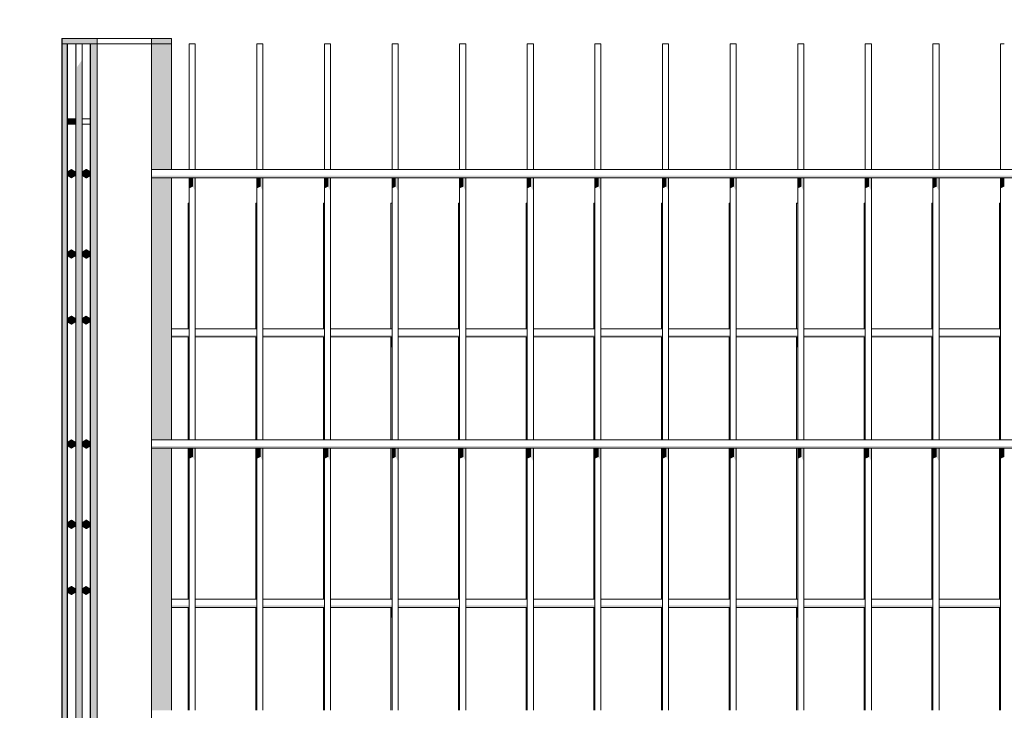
# Model space of a CAD drawing. Header units: metres. Extents: x -52 to 321, y -8 to 26.
# Tile 169 of 256: x 295.054 to 295.782, y 0.136 to 0.647. Entities that reach past the tile are written whole.
import ezdxf

# ---------------------------------------------------------------- set-up
doc = ezdxf.new("R2010")
doc.units = ezdxf.units.M
doc.header["$MEASUREMENT"] = 0
doc.layers.add('40 Absturzsicherung', color=7, linetype='Continuous')
doc.layers.add('94 Genehmigungsplanung Bemaßung', color=7, linetype='Continuous')
doc.styles.add('ERSTELLTER_STIL_2', font='arial.ttf')
doc.dimstyles.new('ERSTELLTER_STIL__3', dxfattribs={"dimtxt": 0.25, "dimasz": 0.19, "dimexe": 0.18, "dimexo": 0.1, "dimgap": 0, "dimtad": 1, "dimzin": 0, "dimdsep": 46, "dimtxsty": 'ERSTELLTER_STIL_2', "dimblk": 'ARROWHEAD_6', "dimblk1": 'ARROWHEAD_6', "dimblk2": 'ARROWHEAD_6', "dimcen": 0.09, "dimclrd": 7, "dimclre": 7, "dimclrt": 7, "dimazin": 0, "dimtfac": 1, "dimtdec": 4, "dimtmove": 0, "dimatfit": 3, "dimfxl": 1, "dimtolj": 1, "dimtzin": 0, "dimarcsym": 0})

# ---------------------------------------------------------------- blocks, each defined once
blk = doc.blocks.new('*D57', base_point=(33626.11544, -0.00275))
at = {"layer": '94 Genehmigungsplanung Bemaßung', "color": 7, "linetype": 'Continuous', "lineweight": 13}
for p, q in [((296.51311, 3.08525), (296.51311, 3.23525)), ((296.61311, 2.98525), (296.41311, 3.18525)), ((296.70061, 3.08525), (296.32561, 3.08525)), ((296.51311, -0.0381), (296.51311, 3.08525)), ((296.41311, 0.0619), (296.61311, -0.1381)), ((296.70061, -0.0381), (296.32561, -0.0381)), ((296.51311, -0.1881), (296.51311, -0.0381))]:
    blk.add_line(p, q, dxfattribs=at)
at = {"layer": '94 Genehmigungsplanung Bemaßung', "color": 7, "lineweight": 13, "insert": (296.52304, 1.127), "char_height": 0.25, "attachment_point": 7, "rotation": 90, "style": 'ERSTELLTER_STIL_2'}
blk.add_mtext('\\A1;{\\pql;\\fArial|b0|i0|c0|p0;\\W1.000000;3,12\\fArial|b0|i0|c0|p0;\\W1.000000;\\A1{\\H.66x;\\S5^  ;}}', dxfattribs=at)
blk = doc.blocks.new('ARROWHEAD_6')
at = {"color": 0, "linetype": 'Continuous', "lineweight": 0}
for p, q in [((-0.5, -0.5), (0.5, 0.5)), ((0, 0), (-1, 0))]:
    blk.add_line(p, q, dxfattribs=at)

msp = doc.modelspace()

# ---------------------------------------------------------------- hatches: boundary and pattern name
at = {"layer": '40 Absturzsicherung', "linetype": 'Continuous', "lineweight": 0, "true_color": 0x000000}
for points in [[(295.08489, 0.31309), (295.08475, 0.31288), (295.08475, 0.30253), (295.08489, 0.30274), (295.08489, 0.12864), (295.08475, 0.12844), (295.08475, 0.11809), (295.08489, 0.1183), (295.08489, 0.11309), (295.08475, 0.11288), (295.08475, 0.10253), (295.08489, 0.10274), (295.08489, -0.0311), (295.08875, -0.03104), (295.08875, 0.62916), (295.08489, 0.62916), (295.08489, 0.52864), (295.08475, 0.52844), (295.08475, 0.51809), (295.08489, 0.5183), (295.08489, 0.51309), (295.08475, 0.51288), (295.08475, 0.50253), (295.08489, 0.50274), (295.08489, 0.32864), (295.08475, 0.32844), (295.08475, 0.31809), (295.08489, 0.3183)], [(295.08489, 0.63316), (295.08489, 0.62916), (295.11089, 0.62916), (295.11089, 0.63316)], [(295.09593, 0.62916), (295.09502, 0.62916), (295.09502, -0.03095), (295.09593, -0.03094)], [(295.10589, 0.62916), (295.10589, -0.03079), (295.11089, -0.03072), (295.11089, 0.62916)], [(295.1509, 0.63316), (295.1509, 0.62916), (295.16575, 0.62916), (295.16575, 0.63316)], [(295.1509, 0.62916), (295.1509, 0.53616), (295.16575, 0.53616), (295.16575, 0.62916)], [(295.09593, 0.61199), (295.09593, -0.03094), (295.09886, -0.03089), (295.09886, 0.61615)], [(295.09886, 0.61615), (295.09886, -0.03089), (295.09977, -0.03088), (295.09977, 0.61743)], [(295.08911, 0.56971), (295.09487, 0.56971), (295.09487, 0.57371), (295.08911, 0.57371)], [(295.08889, 0.5343), (295.08875, 0.5341), (295.08875, 0.52375), (295.08889, 0.52395)], [(295.0893, 0.53466), (295.08915, 0.53466), (295.08915, 0.53166), (295.0893, 0.53166)], [(295.0893, 0.53166), (295.08915, 0.53166), (295.09175, 0.53016), (295.09189, 0.53016)], [(295.0893, 0.53166), (295.09189, 0.53016), (295.09449, 0.53166), (295.09449, 0.53466), (295.09189, 0.53616), (295.0893, 0.53466)], [(295.1003, 0.53466), (295.10015, 0.53466), (295.10015, 0.53166), (295.1003, 0.53166)], [(295.1003, 0.53166), (295.10015, 0.53166), (295.10275, 0.53016), (295.10289, 0.53016)], [(295.1003, 0.53166), (295.10289, 0.53016), (295.10549, 0.53166), (295.10549, 0.53466), (295.10289, 0.53616), (295.1003, 0.53466)], [(296.86153, 0.53166), (295.15089, 0.53166), (295.15089, 0.53016), (296.86153, 0.53016)], [(295.1509, 0.33616), (295.16575, 0.33616), (295.16575, 0.53016), (295.1509, 0.53016)], [(295.17887, 0.52229), (295.18166, 0.52357), (295.18166, 0.53016), (295.17887, 0.53016)], [(295.18166, 0.52357), (295.18339, 0.52021), (295.18339, 0.53016), (295.18166, 0.53016)], [(295.22887, 0.52229), (295.23166, 0.52357), (295.23166, 0.53016), (295.22887, 0.53016)], [(295.23166, 0.52357), (295.23339, 0.52021), (295.23339, 0.53016), (295.23166, 0.53016)], [(295.28166, 0.53016), (295.27887, 0.53016), (295.27887, 0.52229), (295.28166, 0.52357)], [(295.28166, 0.52357), (295.28339, 0.52021), (295.28339, 0.53016), (295.28166, 0.53016)], [(295.32887, 0.52229), (295.33166, 0.52357), (295.33166, 0.53016), (295.32887, 0.53016)], [(295.33166, 0.52357), (295.33339, 0.52021), (295.33339, 0.53016), (295.33166, 0.53016)], [(295.38166, 0.53016), (295.37887, 0.53016), (295.37887, 0.52229), (295.38166, 0.52357)], [(295.38339, 0.53016), (295.38166, 0.53016), (295.38166, 0.52357), (295.38339, 0.52021)], [(295.43166, 0.53016), (295.42887, 0.53016), (295.42887, 0.52229), (295.43166, 0.52357)], [(295.43339, 0.53016), (295.43166, 0.53016), (295.43166, 0.52357), (295.43339, 0.52021)], [(295.48166, 0.53016), (295.47887, 0.53016), (295.47887, 0.52229), (295.48166, 0.52357)], [(295.48339, 0.53016), (295.48166, 0.53016), (295.48166, 0.52357), (295.48339, 0.52021)], [(295.53166, 0.53016), (295.52887, 0.53016), (295.52887, 0.52229), (295.53166, 0.52357)], [(295.53339, 0.53016), (295.53166, 0.53016), (295.53166, 0.52357), (295.53339, 0.52021)], [(295.58166, 0.53016), (295.57887, 0.53016), (295.57887, 0.52229), (295.58166, 0.52357)], [(295.58339, 0.53016), (295.58166, 0.53016), (295.58166, 0.52357), (295.58339, 0.52021)], [(295.63166, 0.53016), (295.62887, 0.53016), (295.62887, 0.52229), (295.63166, 0.52357)], [(295.63339, 0.53016), (295.63166, 0.53016), (295.63166, 0.52357), (295.63339, 0.52021)], [(295.67887, 0.53016), (295.67887, 0.52229), (295.68166, 0.52357), (295.68166, 0.53016)], [(295.68339, 0.53016), (295.68166, 0.53016), (295.68166, 0.52357), (295.68339, 0.52021)], [(295.72887, 0.53016), (295.72887, 0.52229), (295.73166, 0.52357), (295.73166, 0.53016)], [(295.73339, 0.53016), (295.73166, 0.53016), (295.73166, 0.52357), (295.73339, 0.52021)], [(295.77887, 0.52229), (295.78166, 0.52357), (295.78166, 0.53016), (295.77887, 0.53016)], [(295.08889, 0.51874), (295.08875, 0.51854), (295.08875, 0.50819), (295.08889, 0.5084)], [(295.15089, 0.50765), (295.15089, 0.49828), (295.15089, 0.49924), (295.15089, 0.50863), (295.15089, 0.518)], [(295.15089, 0.48273), (295.15089, 0.47333), (295.1509, 0.43889), (295.1509, 0.44924), (295.15089, 0.48368)], [(295.08929, 0.47521), (295.08915, 0.47521), (295.08915, 0.47221), (295.08929, 0.47221)], [(295.08929, 0.47221), (295.09189, 0.47071), (295.09449, 0.47221), (295.09449, 0.47521), (295.09189, 0.47671), (295.08929, 0.47521)], [(295.10029, 0.47521), (295.10015, 0.47521), (295.10015, 0.47221), (295.10029, 0.47221)], [(295.10029, 0.47221), (295.10289, 0.47071), (295.10549, 0.47221), (295.10549, 0.47521), (295.10289, 0.47671), (295.10029, 0.47521)], [(295.08929, 0.47221), (295.08915, 0.47221), (295.09175, 0.47071), (295.09189, 0.47071)], [(295.10029, 0.47221), (295.10015, 0.47221), (295.10275, 0.47071), (295.10289, 0.47071)], [(295.08915, 0.42624), (295.089, 0.42624), (295.089, 0.42324), (295.08915, 0.42324)], [(295.08915, 0.42324), (295.089, 0.42324), (295.0916, 0.42174), (295.09175, 0.42174)], [(295.08915, 0.42324), (295.09175, 0.42174), (295.09435, 0.42324), (295.09435, 0.42624), (295.09175, 0.42774), (295.08915, 0.42624)], [(295.10015, 0.42624), (295.1, 0.42624), (295.1, 0.42324), (295.10015, 0.42324)], [(295.10015, 0.42324), (295.1, 0.42324), (295.1026, 0.42174), (295.10275, 0.42174)], [(295.10015, 0.42324), (295.10275, 0.42174), (295.10535, 0.42324), (295.10535, 0.42624), (295.10275, 0.42774), (295.10015, 0.42624)], [(295.17887, 0.41384), (295.16589, 0.41384), (295.16589, 0.41234), (295.17887, 0.41234)], [(295.1781, 0.40446), (295.17887, 0.40482), (295.17887, 0.41234), (295.1781, 0.41234)], [(295.18339, 0.41234), (295.22887, 0.41234), (295.22887, 0.41384), (295.18339, 0.41384)], [(295.2281, 0.41234), (295.2281, 0.40446), (295.22887, 0.40482), (295.22887, 0.41234)], [(295.23339, 0.41234), (295.27887, 0.41234), (295.27887, 0.41384), (295.23339, 0.41384)], [(295.2781, 0.41234), (295.2781, 0.40446), (295.27887, 0.40482), (295.27887, 0.41234)], [(295.28339, 0.41384), (295.28339, 0.41234), (295.32887, 0.41234), (295.32887, 0.41384)], [(295.3281, 0.40446), (295.32887, 0.40482), (295.32887, 0.41234), (295.3281, 0.41234)], [(295.33339, 0.41384), (295.33339, 0.41234), (295.37887, 0.41234), (295.37887, 0.41384)], [(295.3781, 0.41234), (295.3781, 0.40446), (295.37887, 0.40482), (295.37887, 0.41234)], [(295.38339, 0.41384), (295.38339, 0.41234), (295.42887, 0.41234), (295.42887, 0.41384)], [(295.42887, 0.41234), (295.4281, 0.41234), (295.4281, 0.40446), (295.42887, 0.40482)], [(295.47887, 0.41384), (295.43339, 0.41384), (295.43339, 0.41234), (295.47887, 0.41234)], [(295.47887, 0.41234), (295.4781, 0.41234), (295.4781, 0.40446), (295.47887, 0.40482)], [(295.48339, 0.41234), (295.52887, 0.41234), (295.52887, 0.41384), (295.48339, 0.41384)], [(295.52887, 0.41234), (295.5281, 0.41234), (295.5281, 0.40446), (295.52887, 0.40482)], [(295.53339, 0.41384), (295.53339, 0.41234), (295.57887, 0.41234), (295.57887, 0.41384)], [(295.57887, 0.41234), (295.5781, 0.41234), (295.5781, 0.40446), (295.57887, 0.40482)], [(295.58339, 0.41234), (295.62887, 0.41234), (295.62887, 0.41384), (295.58339, 0.41384)], [(295.62887, 0.41234), (295.6281, 0.41234), (295.6281, 0.40446), (295.62887, 0.40482)], [(295.63339, 0.41234), (295.67887, 0.41234), (295.67887, 0.41384), (295.63339, 0.41384)], [(295.67887, 0.41234), (295.6781, 0.41234), (295.6781, 0.40446), (295.67887, 0.40482)], [(295.68339, 0.41384), (295.68339, 0.41234), (295.72887, 0.41234), (295.72887, 0.41384)], [(295.72887, 0.41234), (295.7281, 0.41234), (295.7281, 0.40446), (295.72887, 0.40482)], [(295.73339, 0.41234), (295.77887, 0.41234), (295.77887, 0.41384), (295.73339, 0.41384)], [(295.7781, 0.40446), (295.77887, 0.40482), (295.77887, 0.41234), (295.7781, 0.41234)], [(295.0893, 0.33166), (295.09189, 0.33016), (295.09449, 0.33166), (295.09449, 0.33466), (295.09189, 0.33616), (295.0893, 0.33466)], [(295.1003, 0.33166), (295.10289, 0.33016), (295.10549, 0.33166), (295.10549, 0.33466), (295.10289, 0.33616), (295.1003, 0.33466)], [(295.08875, 0.32375), (295.08889, 0.32395), (295.08889, 0.3343), (295.08875, 0.3341)], [(295.0893, 0.33466), (295.08915, 0.33466), (295.08915, 0.33166), (295.0893, 0.33166)], [(295.0893, 0.33166), (295.08915, 0.33166), (295.09175, 0.33016), (295.09189, 0.33016)], [(295.1003, 0.33466), (295.10015, 0.33466), (295.10015, 0.33166), (295.1003, 0.33166)], [(295.1003, 0.33166), (295.10015, 0.33166), (295.10275, 0.33016), (295.10289, 0.33016)], [(295.15089, 0.33016), (296.86153, 0.33016), (296.86153, 0.33166), (295.15089, 0.33166)], [(295.1509, 0.13616), (295.16575, 0.13616), (295.16575, 0.33016), (295.1509, 0.33016)], [(295.17887, 0.32229), (295.18166, 0.32357), (295.18166, 0.33016), (295.17887, 0.33016)], [(295.18166, 0.32357), (295.18339, 0.32021), (295.18339, 0.33016), (295.18166, 0.33016)], [(295.22887, 0.32229), (295.23166, 0.32357), (295.23166, 0.33016), (295.22887, 0.33016)], [(295.23166, 0.32357), (295.23339, 0.32021), (295.23339, 0.33016), (295.23166, 0.33016)], [(295.28166, 0.33016), (295.27887, 0.33016), (295.27887, 0.32229), (295.28166, 0.32357)], [(295.28166, 0.32357), (295.28339, 0.32021), (295.28339, 0.33016), (295.28166, 0.33016)], [(295.32887, 0.32229), (295.33166, 0.32357), (295.33166, 0.33016), (295.32887, 0.33016)], [(295.33166, 0.32357), (295.33339, 0.32021), (295.33339, 0.33016), (295.33166, 0.33016)], [(295.37887, 0.33016), (295.37887, 0.32229), (295.38166, 0.32357), (295.38166, 0.33016)], [(295.38166, 0.33016), (295.38166, 0.32357), (295.38339, 0.32021), (295.38339, 0.33016)], [(295.42887, 0.33016), (295.42887, 0.32229), (295.43166, 0.32357), (295.43166, 0.33016)], [(295.43166, 0.33016), (295.43166, 0.32357), (295.43339, 0.32021), (295.43339, 0.33016)], [(295.48166, 0.33016), (295.47887, 0.33016), (295.47887, 0.32229), (295.48166, 0.32357)], [(295.48166, 0.33016), (295.48166, 0.32357), (295.48339, 0.32021), (295.48339, 0.33016)], [(295.52887, 0.33016), (295.52887, 0.32229), (295.53166, 0.32357), (295.53166, 0.33016)], [(295.53166, 0.33016), (295.53166, 0.32357), (295.53339, 0.32021), (295.53339, 0.33016)], [(295.57887, 0.33016), (295.57887, 0.32229), (295.58166, 0.32357), (295.58166, 0.33016)], [(295.58166, 0.33016), (295.58166, 0.32357), (295.58339, 0.32021), (295.58339, 0.33016)], [(295.62887, 0.33016), (295.62887, 0.32229), (295.63166, 0.32357), (295.63166, 0.33016)], [(295.63166, 0.33016), (295.63166, 0.32357), (295.63339, 0.32021), (295.63339, 0.33016)], [(295.68166, 0.33016), (295.67887, 0.33016), (295.67887, 0.32229), (295.68166, 0.32357)], [(295.68166, 0.33016), (295.68166, 0.32357), (295.68339, 0.32021), (295.68339, 0.33016)], [(295.72887, 0.33016), (295.72887, 0.32229), (295.73166, 0.32357), (295.73166, 0.33016)], [(295.73166, 0.33016), (295.73166, 0.32357), (295.73339, 0.32021), (295.73339, 0.33016)], [(295.77887, 0.32229), (295.78166, 0.32357), (295.78166, 0.33016), (295.77887, 0.33016)], [(295.08875, 0.30819), (295.08889, 0.3084), (295.08889, 0.31874), (295.08875, 0.31854)], [(295.15089, 0.30765), (295.15089, 0.29828), (295.15089, 0.29924), (295.15089, 0.30863), (295.15089, 0.318)], [(295.08929, 0.27221), (295.09189, 0.27071), (295.09449, 0.27221), (295.09449, 0.27521), (295.09189, 0.27671), (295.08929, 0.27521)], [(295.10029, 0.27221), (295.10289, 0.27071), (295.10549, 0.27221), (295.10549, 0.27521), (295.10289, 0.27671), (295.10029, 0.27521)], [(295.15089, 0.28273), (295.15089, 0.27333), (295.1509, 0.23889), (295.1509, 0.24924), (295.15089, 0.28368)], [(295.08929, 0.27521), (295.08915, 0.27521), (295.08915, 0.27221), (295.08929, 0.27221)], [(295.08929, 0.27221), (295.08915, 0.27221), (295.09175, 0.27071), (295.09189, 0.27071)], [(295.10029, 0.27521), (295.10015, 0.27521), (295.10015, 0.27221), (295.10029, 0.27221)], [(295.10029, 0.27221), (295.10015, 0.27221), (295.10275, 0.27071), (295.10289, 0.27071)], [(295.08915, 0.22624), (295.089, 0.22624), (295.089, 0.22324), (295.08915, 0.22324)], [(295.08915, 0.22324), (295.09175, 0.22174), (295.09435, 0.22324), (295.09435, 0.22624), (295.09175, 0.22774), (295.08915, 0.22624)], [(295.10015, 0.22624), (295.1, 0.22624), (295.1, 0.22324), (295.10015, 0.22324)], [(295.10015, 0.22324), (295.10275, 0.22174), (295.10535, 0.22324), (295.10535, 0.22624), (295.10275, 0.22774), (295.10015, 0.22624)], [(295.08915, 0.22324), (295.089, 0.22324), (295.0916, 0.22174), (295.09175, 0.22174)], [(295.10015, 0.22324), (295.1, 0.22324), (295.1026, 0.22174), (295.10275, 0.22174)], [(295.16589, 0.21234), (295.17887, 0.21234), (295.17887, 0.21384), (295.16589, 0.21384)], [(295.1781, 0.20446), (295.17887, 0.20482), (295.17887, 0.21234), (295.1781, 0.21234)], [(295.18339, 0.21384), (295.18339, 0.21234), (295.22887, 0.21234), (295.22887, 0.21384)], [(295.2281, 0.21234), (295.2281, 0.20446), (295.22887, 0.20482), (295.22887, 0.21234)], [(295.27887, 0.21384), (295.23339, 0.21384), (295.23339, 0.21234), (295.27887, 0.21234)], [(295.2781, 0.21234), (295.2781, 0.20446), (295.27887, 0.20482), (295.27887, 0.21234)], [(295.28339, 0.21384), (295.28339, 0.21234), (295.32887, 0.21234), (295.32887, 0.21384)], [(295.3281, 0.20446), (295.32887, 0.20482), (295.32887, 0.21234), (295.3281, 0.21234)], [(295.33339, 0.21234), (295.37887, 0.21234), (295.37887, 0.21384), (295.33339, 0.21384)], [(295.37887, 0.21234), (295.3781, 0.21234), (295.3781, 0.20446), (295.37887, 0.20482)], [(295.38339, 0.21384), (295.38339, 0.21234), (295.42887, 0.21234), (295.42887, 0.21384)], [(295.42887, 0.21234), (295.4281, 0.21234), (295.4281, 0.20446), (295.42887, 0.20482)], [(295.43339, 0.21384), (295.43339, 0.21234), (295.47887, 0.21234), (295.47887, 0.21384)], [(295.47887, 0.21234), (295.4781, 0.21234), (295.4781, 0.20446), (295.47887, 0.20482)], [(295.52887, 0.21384), (295.48339, 0.21384), (295.48339, 0.21234), (295.52887, 0.21234)], [(295.52887, 0.21234), (295.5281, 0.21234), (295.5281, 0.20446), (295.52887, 0.20482)], [(295.57887, 0.21384), (295.53339, 0.21384), (295.53339, 0.21234), (295.57887, 0.21234)], [(295.57887, 0.21234), (295.5781, 0.21234), (295.5781, 0.20446), (295.57887, 0.20482)], [(295.58339, 0.21384), (295.58339, 0.21234), (295.62887, 0.21234), (295.62887, 0.21384)], [(295.62887, 0.21234), (295.6281, 0.21234), (295.6281, 0.20446), (295.62887, 0.20482)], [(295.67887, 0.21384), (295.63339, 0.21384), (295.63339, 0.21234), (295.67887, 0.21234)], [(295.6781, 0.21234), (295.6781, 0.20446), (295.67887, 0.20482), (295.67887, 0.21234)], [(295.72887, 0.21384), (295.68339, 0.21384), (295.68339, 0.21234), (295.72887, 0.21234)], [(295.72887, 0.21234), (295.7281, 0.21234), (295.7281, 0.20446), (295.72887, 0.20482)], [(295.73339, 0.21234), (295.77887, 0.21234), (295.77887, 0.21384), (295.73339, 0.21384)], [(295.7781, 0.20446), (295.77887, 0.20482), (295.77887, 0.21234), (295.7781, 0.21234)]]:
    msp.add_hatch(color=18, dxfattribs=at).paths.add_polyline_path(points)

# ---------------------------------------------------------------- linework, layer by layer
at = {"layer": '40 Absturzsicherung', "color": 7, "linetype": 'Continuous', "lineweight": 13}
for p, q in [((295.11089, 0.63316), (295.08475, 0.63316)), ((295.08475, 0.62916), (295.08475, 0.63316)), ((295.08875, 0.62916), (295.08475, 0.62916)), ((295.08475, -0.0311), (295.08475, 0.62916)), ((295.08489, 0.62916), (295.08489, 0.63316)), ((295.08489, -0.0311), (295.08489, 0.62916)), ((295.08875, -0.03104), (295.08875, 0.62916)), ((295.08889, 0.62916), (295.08875, 0.62916)), ((295.08889, -0.03104), (295.08889, 0.62916)), ((295.09487, 0.62916), (295.08889, 0.62916)), ((295.09593, 0.62916), (295.09502, 0.62916)), ((295.09502, -0.03095), (295.09502, 0.62916)), ((295.09886, 0.62916), (295.09593, 0.62916)), ((295.09977, 0.62916), (295.09886, 0.62916)), ((295.10575, 0.62916), (295.09977, 0.62916)), ((295.09977, -0.03088), (295.09977, 0.62916)), ((295.11089, 0.62916), (295.10575, 0.62916)), ((295.10575, -0.03079), (295.10575, 0.62916)), ((295.10589, -0.03079), (295.10589, 0.62916)), ((295.11089, 0.63316), (295.15089, 0.63316)), ((295.11089, 0.62916), (295.11089, 0.63316)), ((295.11089, 0.62916), (295.15089, 0.62916)), ((295.11089, -0.03072), (295.11089, 0.62916)), ((295.15089, 0.62916), (295.15089, 0.63316)), ((295.15089, -0.03013), (295.15089, 0.62916)), ((295.16575, 0.63316), (295.1509, 0.63316)), ((295.16575, 0.62916), (295.1509, 0.62916)), ((295.16589, 0.63316), (295.16575, 0.63316)), ((295.16575, 0.62916), (295.16575, 0.63316)), ((295.16589, 0.62916), (295.16575, 0.62916)), ((295.16575, 0.53616), (295.16575, 0.62916)), ((295.16589, 0.62916), (295.16589, 0.63316)), ((295.16589, 0.53616), (295.16589, 0.62916)), ((295.17887, 0.62916), (295.18166, 0.62916)), ((295.17887, 0.53616), (295.17887, 0.62916)), ((295.18166, 0.62916), (295.18339, 0.62916)), ((295.18339, 0.53616), (295.18339, 0.62916)), ((295.22887, 0.62916), (295.23166, 0.62916)), ((295.22887, 0.53616), (295.22887, 0.62916)), ((295.23166, 0.62916), (295.23339, 0.62916)), ((295.23339, 0.53616), (295.23339, 0.62916)), ((295.27887, 0.62916), (295.28166, 0.62916)), ((295.27887, 0.53616), (295.27887, 0.62916)), ((295.28166, 0.62916), (295.28339, 0.62916)), ((295.28339, 0.53616), (295.28339, 0.62916)), ((295.32887, 0.62916), (295.33166, 0.62916)), ((295.32887, 0.53616), (295.32887, 0.62916)), ((295.33166, 0.62916), (295.33339, 0.62916)), ((295.33339, 0.53616), (295.33339, 0.62916)), ((295.37887, 0.62916), (295.38166, 0.62916)), ((295.37887, 0.53616), (295.37887, 0.62916)), ((295.38166, 0.62916), (295.38339, 0.62916)), ((295.38339, 0.53616), (295.38339, 0.62916)), ((295.42887, 0.62916), (295.43166, 0.62916)), ((295.42887, 0.53616), (295.42887, 0.62916)), ((295.43166, 0.62916), (295.43339, 0.62916)), ((295.43339, 0.53616), (295.43339, 0.62916)), ((295.47887, 0.62916), (295.48166, 0.62916)), ((295.47887, 0.53616), (295.47887, 0.62916)), ((295.48166, 0.62916), (295.48339, 0.62916)), ((295.48339, 0.53616), (295.48339, 0.62916)), ((295.52887, 0.62916), (295.53166, 0.62916)), ((295.52887, 0.53616), (295.52887, 0.62916)), ((295.53166, 0.62916), (295.53339, 0.62916)), ((295.53339, 0.53616), (295.53339, 0.62916)), ((295.57887, 0.62916), (295.58166, 0.62916)), ((295.57887, 0.53616), (295.57887, 0.62916)), ((295.58166, 0.62916), (295.58339, 0.62916)), ((295.58339, 0.53616), (295.58339, 0.62916)), ((295.62887, 0.62916), (295.63166, 0.62916)), ((295.62887, 0.53616), (295.62887, 0.62916)), ((295.63166, 0.62916), (295.63339, 0.62916)), ((295.63339, 0.53616), (295.63339, 0.62916)), ((295.67887, 0.62916), (295.68166, 0.62916)), ((295.67887, 0.53616), (295.67887, 0.62916)), ((295.68166, 0.62916), (295.68339, 0.62916)), ((295.68339, 0.53616), (295.68339, 0.62916)), ((295.72887, 0.62916), (295.73166, 0.62916)), ((295.72887, 0.53616), (295.72887, 0.62916)), ((295.73166, 0.62916), (295.73339, 0.62916)), ((295.73339, 0.53616), (295.73339, 0.62916)), ((295.77887, 0.62916), (295.78166, 0.62916)), ((295.77887, 0.53616), (295.77887, 0.62916)), ((295.09487, 0.57371), (295.08889, 0.57371)), ((295.09487, 0.56971), (295.08889, 0.56971)), ((295.10575, 0.57371), (295.09977, 0.57371)), ((295.10575, 0.56971), (295.09977, 0.56971)), ((295.09175, 0.53616), (295.08915, 0.53466)), ((295.08915, 0.53466), (295.08915, 0.53166)), ((295.08915, 0.53166), (295.09175, 0.53016)), ((295.0893, 0.53467), (295.08929, 0.53466)), ((295.09189, 0.53616), (295.0893, 0.53466)), ((295.0893, 0.53466), (295.0893, 0.53166)), ((295.08929, 0.53166), (295.0893, 0.53166)), ((295.0893, 0.53166), (295.09189, 0.53016)), ((295.09189, 0.53616), (295.09175, 0.53616)), ((295.09449, 0.53466), (295.09189, 0.53616)), ((295.09189, 0.53016), (295.09449, 0.53166)), ((295.09449, 0.53166), (295.09449, 0.53466)), ((295.10275, 0.53616), (295.10015, 0.53466)), ((295.10015, 0.53466), (295.10015, 0.53166)), ((295.10015, 0.53166), (295.10275, 0.53016)), ((295.10029, 0.53166), (295.1003, 0.53166)), ((295.10289, 0.53616), (295.1003, 0.53466)), ((295.1003, 0.53467), (295.10029, 0.53466)), ((295.1003, 0.53466), (295.1003, 0.53166)), ((295.1003, 0.53166), (295.10289, 0.53016)), ((295.10289, 0.53616), (295.10275, 0.53616)), ((295.10549, 0.53466), (295.10289, 0.53616)), ((295.10289, 0.53016), (295.10549, 0.53166)), ((295.10549, 0.53166), (295.10549, 0.53466)), ((295.15089, 0.53616), (296.86153, 0.53616)), ((295.09189, 0.53016), (295.09175, 0.53016)), ((295.10289, 0.53016), (295.10275, 0.53016)), ((295.15089, 0.53016), (296.86153, 0.53016)), ((295.16575, 0.33616), (295.16575, 0.53016)), ((295.16589, 0.33616), (295.16589, 0.53016)), ((295.17887, 0.33616), (295.17887, 0.53016)), ((295.18339, 0.33616), (295.18339, 0.53016)), ((295.22887, 0.33616), (295.22887, 0.53016)), ((295.23339, 0.33616), (295.23339, 0.53016)), ((295.27887, 0.33616), (295.27887, 0.53016)), ((295.28339, 0.33616), (295.28339, 0.53016)), ((295.32887, 0.33616), (295.32887, 0.53016)), ((295.33339, 0.33616), (295.33339, 0.53016)), ((295.37887, 0.33616), (295.37887, 0.53016)), ((295.38339, 0.33616), (295.38339, 0.53016)), ((295.42887, 0.33616), (295.42887, 0.53016)), ((295.43339, 0.33616), (295.43339, 0.53016)), ((295.47887, 0.33616), (295.47887, 0.53016)), ((295.48339, 0.33616), (295.48339, 0.53016)), ((295.52887, 0.33616), (295.52887, 0.53016)), ((295.53339, 0.33616), (295.53339, 0.53016)), ((295.57887, 0.33616), (295.57887, 0.53016)), ((295.58339, 0.33616), (295.58339, 0.53016)), ((295.62887, 0.33616), (295.62887, 0.53016)), ((295.63339, 0.33616), (295.63339, 0.53016)), ((295.67887, 0.33616), (295.67887, 0.53016)), ((295.68339, 0.33616), (295.68339, 0.53016)), ((295.72887, 0.33616), (295.72887, 0.53016)), ((295.73339, 0.33616), (295.73339, 0.53016)), ((295.77887, 0.33616), (295.77887, 0.53016)), ((295.17887, 0.51134), (295.1781, 0.51134)), ((295.1781, 0.41834), (295.1781, 0.51134)), ((295.22887, 0.51134), (295.2281, 0.51134)), ((295.2281, 0.41834), (295.2281, 0.51134)), ((295.27887, 0.51134), (295.2781, 0.51134)), ((295.2781, 0.41834), (295.2781, 0.51134)), ((295.32887, 0.51134), (295.3281, 0.51134)), ((295.3281, 0.41834), (295.3281, 0.51134)), ((295.37887, 0.51134), (295.3781, 0.51134)), ((295.3781, 0.41834), (295.3781, 0.51134)), ((295.42887, 0.51134), (295.4281, 0.51134)), ((295.4281, 0.41834), (295.4281, 0.51134)), ((295.47887, 0.51134), (295.4781, 0.51134)), ((295.4781, 0.41834), (295.4781, 0.51134)), ((295.52887, 0.51134), (295.5281, 0.51134)), ((295.5281, 0.41834), (295.5281, 0.51134)), ((295.57887, 0.51134), (295.5781, 0.51134)), ((295.5781, 0.41834), (295.5781, 0.51134)), ((295.62887, 0.51134), (295.6281, 0.51134)), ((295.6281, 0.41834), (295.6281, 0.51134)), ((295.67887, 0.51134), (295.6781, 0.51134)), ((295.6781, 0.41834), (295.6781, 0.51134)), ((295.72887, 0.51134), (295.7281, 0.51134)), ((295.7281, 0.41834), (295.7281, 0.51134)), ((295.77887, 0.51134), (295.7781, 0.51134)), ((295.7781, 0.41834), (295.7781, 0.51134)), ((295.09175, 0.47671), (295.08915, 0.47521)), ((295.08915, 0.47521), (295.08915, 0.47221)), ((295.09189, 0.47671), (295.08929, 0.47521)), ((295.08929, 0.47521), (295.08929, 0.47221)), ((295.09189, 0.47671), (295.09175, 0.47671)), ((295.09449, 0.47521), (295.09189, 0.47671)), ((295.09449, 0.47221), (295.09449, 0.47521)), ((295.10275, 0.47671), (295.10015, 0.47521)), ((295.10015, 0.47521), (295.10015, 0.47221)), ((295.10289, 0.47671), (295.10029, 0.47521)), ((295.10029, 0.47521), (295.10029, 0.47221)), ((295.10289, 0.47671), (295.10275, 0.47671)), ((295.10549, 0.47521), (295.10289, 0.47671)), ((295.10549, 0.47221), (295.10549, 0.47521)), ((295.08915, 0.47221), (295.09175, 0.47071)), ((295.08929, 0.47221), (295.09189, 0.47071)), ((295.09189, 0.47071), (295.09175, 0.47071)), ((295.09189, 0.47071), (295.09449, 0.47221)), ((295.10015, 0.47221), (295.10275, 0.47071)), ((295.10029, 0.47221), (295.10289, 0.47071)), ((295.10289, 0.47071), (295.10275, 0.47071)), ((295.10289, 0.47071), (295.10549, 0.47221)), ((295.0916, 0.42774), (295.089, 0.42624)), ((295.089, 0.42624), (295.089, 0.42324)), ((295.089, 0.42324), (295.0916, 0.42174)), ((295.09175, 0.42774), (295.08915, 0.42624)), ((295.08915, 0.42624), (295.08915, 0.42324)), ((295.08915, 0.42324), (295.09175, 0.42174)), ((295.09175, 0.42774), (295.0916, 0.42774)), ((295.09435, 0.42624), (295.09175, 0.42774)), ((295.09175, 0.42174), (295.09435, 0.42324)), ((295.09435, 0.42324), (295.09435, 0.42624)), ((295.1026, 0.42774), (295.1, 0.42624)), ((295.1, 0.42624), (295.1, 0.42324)), ((295.1, 0.42324), (295.1026, 0.42174)), ((295.10275, 0.42774), (295.10015, 0.42624)), ((295.10015, 0.42624), (295.10015, 0.42324)), ((295.10015, 0.42324), (295.10275, 0.42174)), ((295.10275, 0.42774), (295.1026, 0.42774)), ((295.10535, 0.42624), (295.10275, 0.42774)), ((295.10275, 0.42174), (295.10535, 0.42324)), ((295.10535, 0.42324), (295.10535, 0.42624)), ((295.09175, 0.42174), (295.0916, 0.42174)), ((295.10275, 0.42174), (295.1026, 0.42174)), ((295.16589, 0.41834), (295.17887, 0.41834)), ((295.18339, 0.41834), (295.22887, 0.41834)), ((295.23339, 0.41834), (295.27887, 0.41834)), ((295.28339, 0.41834), (295.32887, 0.41834)), ((295.33339, 0.41834), (295.37887, 0.41834)), ((295.38339, 0.41834), (295.42887, 0.41834)), ((295.43339, 0.41834), (295.47887, 0.41834)), ((295.48339, 0.41834), (295.52887, 0.41834)), ((295.53339, 0.41834), (295.57887, 0.41834)), ((295.58339, 0.41834), (295.62887, 0.41834)), ((295.63339, 0.41834), (295.67887, 0.41834)), ((295.68339, 0.41834), (295.72887, 0.41834)), ((295.73339, 0.41834), (295.77887, 0.41834)), ((295.16589, 0.41234), (295.17887, 0.41234)), ((295.1781, 0.33616), (295.1781, 0.41234)), ((295.18339, 0.41234), (295.22887, 0.41234)), ((295.2281, 0.33616), (295.2281, 0.41234)), ((295.23339, 0.41234), (295.27887, 0.41234)), ((295.2781, 0.33616), (295.2781, 0.41234)), ((295.28339, 0.41234), (295.32887, 0.41234)), ((295.3281, 0.33616), (295.3281, 0.41234)), ((295.33339, 0.41234), (295.37887, 0.41234)), ((295.3781, 0.33616), (295.3781, 0.41234)), ((295.38339, 0.41234), (295.42887, 0.41234)), ((295.4281, 0.33616), (295.4281, 0.41234)), ((295.43339, 0.41234), (295.47887, 0.41234)), ((295.4781, 0.33616), (295.4781, 0.41234)), ((295.48339, 0.41234), (295.52887, 0.41234)), ((295.5281, 0.33616), (295.5281, 0.41234)), ((295.53339, 0.41234), (295.57887, 0.41234)), ((295.5781, 0.33616), (295.5781, 0.41234)), ((295.58339, 0.41234), (295.62887, 0.41234)), ((295.6281, 0.33616), (295.6281, 0.41234)), ((295.63339, 0.41234), (295.67887, 0.41234)), ((295.6781, 0.33616), (295.6781, 0.41234)), ((295.68339, 0.41234), (295.72887, 0.41234)), ((295.7281, 0.33616), (295.7281, 0.41234)), ((295.73339, 0.41234), (295.77887, 0.41234)), ((295.7781, 0.33616), (295.7781, 0.41234)), ((295.09175, 0.33616), (295.08915, 0.33466)), ((295.09189, 0.33616), (295.0893, 0.33466)), ((295.09189, 0.33616), (295.09175, 0.33616)), ((295.09449, 0.33466), (295.09189, 0.33616)), ((295.10275, 0.33616), (295.10015, 0.33466)), ((295.10289, 0.33616), (295.1003, 0.33466)), ((295.10275, 0.33616), (295.10275, 0.33616)), ((295.10289, 0.33616), (295.10275, 0.33616)), ((295.10549, 0.33466), (295.10289, 0.33616)), ((295.15089, 0.33616), (296.86153, 0.33616)), ((295.08915, 0.33466), (295.08915, 0.33166)), ((295.08915, 0.33166), (295.09175, 0.33016)), ((295.0893, 0.33467), (295.08929, 0.33466)), ((295.08929, 0.33166), (295.0893, 0.33166)), ((295.0893, 0.33466), (295.0893, 0.33166)), ((295.0893, 0.33166), (295.09189, 0.33016)), ((295.09189, 0.33016), (295.09175, 0.33016)), ((295.09189, 0.33016), (295.09449, 0.33166)), ((295.09449, 0.33166), (295.09449, 0.33466)), ((295.10015, 0.33466), (295.10015, 0.33166)), ((295.10015, 0.33166), (295.10275, 0.33016)), ((295.1003, 0.33467), (295.10029, 0.33466)), ((295.10029, 0.33166), (295.1003, 0.33166)), ((295.1003, 0.33466), (295.1003, 0.33166)), ((295.1003, 0.33166), (295.10289, 0.33016)), ((295.10289, 0.33016), (295.10275, 0.33016)), ((295.10289, 0.33016), (295.10549, 0.33166)), ((295.10549, 0.33166), (295.10549, 0.33466)), ((295.15089, 0.33016), (296.86153, 0.33016)), ((295.16575, 0.13616), (295.16575, 0.33016)), ((295.16589, 0.13616), (295.16589, 0.33016)), ((295.1781, 0.21834), (295.1781, 0.33016)), ((295.17887, 0.13616), (295.17887, 0.33016)), ((295.18339, 0.13616), (295.18339, 0.33016)), ((295.2281, 0.21834), (295.2281, 0.33016)), ((295.22887, 0.13616), (295.22887, 0.33016)), ((295.23339, 0.13616), (295.23339, 0.33016)), ((295.2781, 0.21834), (295.2781, 0.33016)), ((295.27887, 0.13616), (295.27887, 0.33016)), ((295.28339, 0.13616), (295.28339, 0.33016)), ((295.3281, 0.21834), (295.3281, 0.33016)), ((295.32887, 0.13616), (295.32887, 0.33016)), ((295.33339, 0.13616), (295.33339, 0.33016)), ((295.3781, 0.21834), (295.3781, 0.33016)), ((295.37887, 0.13616), (295.37887, 0.33016)), ((295.38339, 0.13616), (295.38339, 0.33016)), ((295.4281, 0.21834), (295.4281, 0.33016)), ((295.42887, 0.13616), (295.42887, 0.33016)), ((295.43339, 0.13616), (295.43339, 0.33016)), ((295.4781, 0.21834), (295.4781, 0.33016)), ((295.47887, 0.13616), (295.47887, 0.33016)), ((295.48339, 0.13616), (295.48339, 0.33016)), ((295.5281, 0.21834), (295.5281, 0.33016)), ((295.52887, 0.13616), (295.52887, 0.33016)), ((295.53339, 0.13616), (295.53339, 0.33016)), ((295.5781, 0.21834), (295.5781, 0.33016)), ((295.57887, 0.13616), (295.57887, 0.33016)), ((295.58339, 0.13616), (295.58339, 0.33016)), ((295.6281, 0.21834), (295.6281, 0.33016)), ((295.62887, 0.13616), (295.62887, 0.33016)), ((295.63339, 0.13616), (295.63339, 0.33016)), ((295.6781, 0.21834), (295.6781, 0.33016)), ((295.67887, 0.13616), (295.67887, 0.33016)), ((295.68339, 0.13616), (295.68339, 0.33016)), ((295.7281, 0.21834), (295.7281, 0.33016)), ((295.72887, 0.13616), (295.72887, 0.33016)), ((295.73339, 0.13616), (295.73339, 0.33016)), ((295.7781, 0.21834), (295.7781, 0.33016)), ((295.77887, 0.13616), (295.77887, 0.33016)), ((295.09175, 0.27671), (295.08915, 0.27521)), ((295.09189, 0.27671), (295.08929, 0.27521)), ((295.09189, 0.27671), (295.09175, 0.27671)), ((295.09449, 0.27521), (295.09189, 0.27671)), ((295.10275, 0.27671), (295.10015, 0.27521)), ((295.10289, 0.27671), (295.10029, 0.27521)), ((295.10289, 0.27671), (295.10275, 0.27671)), ((295.10549, 0.27521), (295.10289, 0.27671)), ((295.08915, 0.27521), (295.08915, 0.27221)), ((295.08915, 0.27221), (295.09175, 0.27071)), ((295.08929, 0.27521), (295.08929, 0.27221)), ((295.08929, 0.27221), (295.09189, 0.27071)), ((295.09189, 0.27071), (295.09175, 0.27071)), ((295.09189, 0.27071), (295.09449, 0.27221)), ((295.09449, 0.27221), (295.09449, 0.27521)), ((295.10015, 0.27521), (295.10015, 0.27221)), ((295.10015, 0.27221), (295.10275, 0.27071)), ((295.10029, 0.27521), (295.10029, 0.27221)), ((295.10029, 0.27221), (295.10289, 0.27071)), ((295.10289, 0.27071), (295.10275, 0.27071)), ((295.10289, 0.27071), (295.10549, 0.27221)), ((295.10549, 0.27221), (295.10549, 0.27521)), ((295.0916, 0.22774), (295.089, 0.22624)), ((295.089, 0.22624), (295.089, 0.22324)), ((295.09175, 0.22774), (295.08915, 0.22624)), ((295.08915, 0.22624), (295.08915, 0.22324)), ((295.09175, 0.22774), (295.0916, 0.22774)), ((295.09435, 0.22624), (295.09175, 0.22774)), ((295.09435, 0.22324), (295.09435, 0.22624)), ((295.1026, 0.22774), (295.1, 0.22624)), ((295.1, 0.22624), (295.1, 0.22324)), ((295.10275, 0.22774), (295.10015, 0.22624)), ((295.10015, 0.22624), (295.10015, 0.22324)), ((295.10275, 0.22774), (295.1026, 0.22774)), ((295.10535, 0.22624), (295.10275, 0.22774)), ((295.10535, 0.22324), (295.10535, 0.22624)), ((295.089, 0.22324), (295.0916, 0.22174)), ((295.08915, 0.22324), (295.09175, 0.22174)), ((295.09175, 0.22174), (295.0916, 0.22174)), ((295.09175, 0.22174), (295.09435, 0.22324)), ((295.1, 0.22324), (295.1026, 0.22174)), ((295.10015, 0.22324), (295.10275, 0.22174)), ((295.10275, 0.22174), (295.1026, 0.22174)), ((295.10275, 0.22174), (295.10535, 0.22324)), ((295.16589, 0.21834), (295.17887, 0.21834)), ((295.16589, 0.21234), (295.17887, 0.21234)), ((295.1781, 0.13616), (295.1781, 0.21234)), ((295.18339, 0.21834), (295.22887, 0.21834)), ((295.18339, 0.21234), (295.22887, 0.21234)), ((295.2281, 0.13616), (295.2281, 0.21234)), ((295.23339, 0.21834), (295.27887, 0.21834)), ((295.23339, 0.21234), (295.27887, 0.21234)), ((295.2781, 0.13616), (295.2781, 0.21234)), ((295.28339, 0.21834), (295.32887, 0.21834)), ((295.28339, 0.21234), (295.32887, 0.21234)), ((295.3281, 0.13616), (295.3281, 0.21234)), ((295.33339, 0.21834), (295.37887, 0.21834)), ((295.33339, 0.21234), (295.37887, 0.21234)), ((295.3781, 0.13616), (295.3781, 0.21234)), ((295.38339, 0.21834), (295.42887, 0.21834)), ((295.38339, 0.21234), (295.42887, 0.21234)), ((295.4281, 0.13616), (295.4281, 0.21234)), ((295.43339, 0.21834), (295.47887, 0.21834)), ((295.43339, 0.21234), (295.47887, 0.21234)), ((295.4781, 0.13616), (295.4781, 0.21234)), ((295.48339, 0.21834), (295.52887, 0.21834)), ((295.48339, 0.21234), (295.52887, 0.21234)), ((295.5281, 0.13616), (295.5281, 0.21234)), ((295.53339, 0.21834), (295.57887, 0.21834)), ((295.53339, 0.21234), (295.57887, 0.21234)), ((295.5781, 0.13616), (295.5781, 0.21234)), ((295.58339, 0.21834), (295.62887, 0.21834)), ((295.58339, 0.21234), (295.62887, 0.21234)), ((295.6281, 0.13616), (295.6281, 0.21234)), ((295.63339, 0.21834), (295.67887, 0.21834)), ((295.63339, 0.21234), (295.67887, 0.21234)), ((295.6781, 0.13616), (295.6781, 0.21234)), ((295.68339, 0.21834), (295.72887, 0.21834)), ((295.68339, 0.21234), (295.72887, 0.21234)), ((295.7281, 0.13616), (295.7281, 0.21234)), ((295.73339, 0.21834), (295.77887, 0.21834)), ((295.73339, 0.21234), (295.77887, 0.21234)), ((295.7781, 0.13616), (295.7781, 0.21234))]:
    msp.add_line(p, q, dxfattribs=at)

# ---------------------------------------------------------------- dimensions: what is measured, and where the dimension line sits
at = {"layer": '94 Genehmigungsplanung Bemaßung', "color": 7, "linetype": 'Continuous', "lineweight": 13}
dim = msp.add_linear_dim(base=(296.51311, 3.08525), p1=(292.56559, -0.0381), p2=(297.01606, 3.08525), angle=90, dimstyle='ERSTELLTER_STIL__3', dxfattribs=at)
dim.commit()
dim.dimension.update_dxf_attribs({"geometry": '*D57', "text_midpoint": (296.33811, 1.78722), "dimtype": 160, "text_rotation": 90})

doc.saveas('drawing.dxf')
